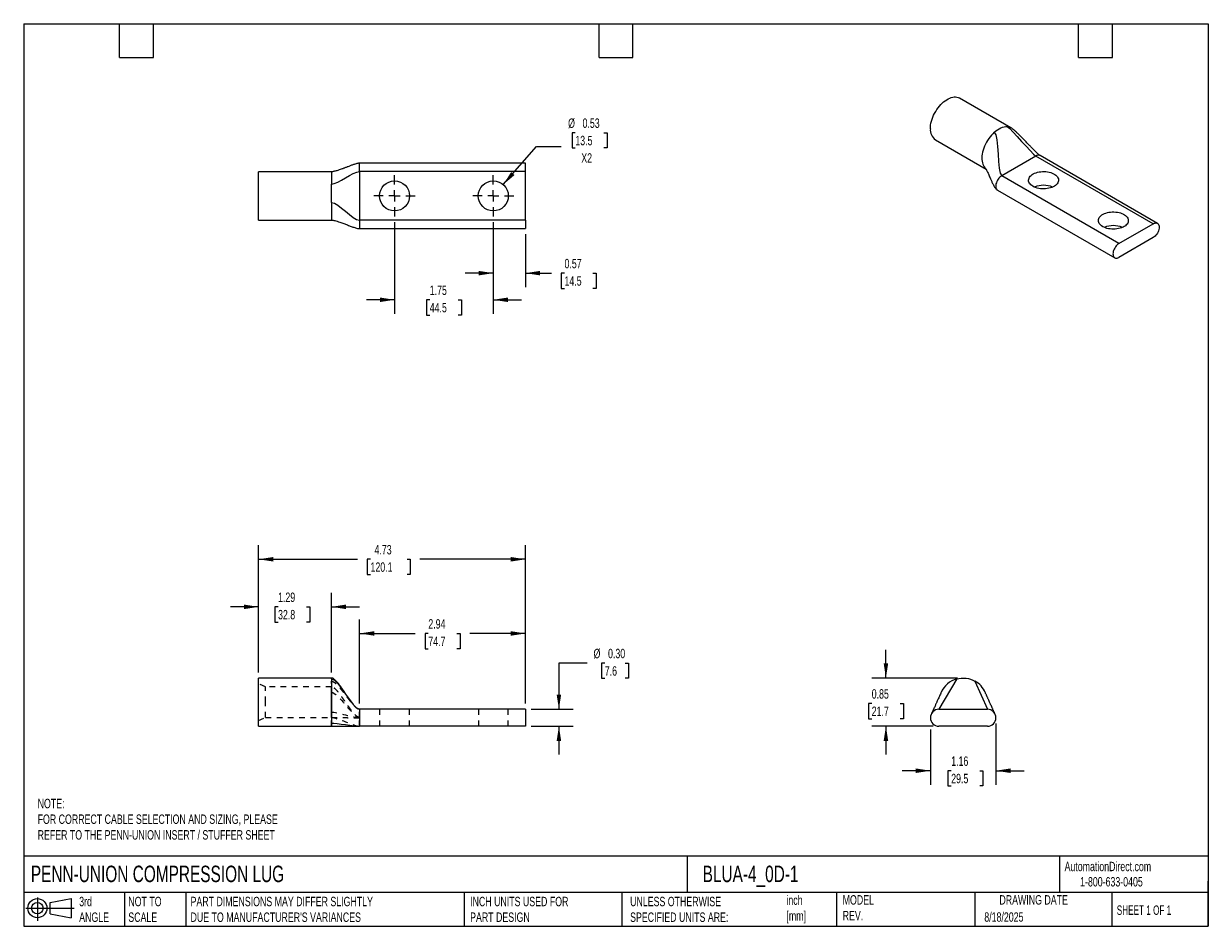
# Model space of a CAD drawing. Header units: inches. Extents: x 0.5 to 21.5, y 0.5 to 16.5.
import ezdxf

# ---------------------------------------------------------------- set-up
doc = ezdxf.new("R2010")
doc.units = ezdxf.units.IN
doc.header["$LTSCALE"] = 2
doc.header["$MEASUREMENT"] = 0
for name, pattern in [('SLD-Center', [0.75, 0.6, -0.05, 0.05, -0.05]), ('SLD-Dashed', [0.075, 0.05, -0.025]), ('SLD-Solid', [0])]:
    doc.linetypes.add(name, pattern=pattern)
for name, color, linetype in [('CENTER', 40, 'SLD-Center'), ('HIDDEN', 102, 'SLD-Dashed'), ('SLD-DEFPOINTS', 7, 'Continuous')]:
    doc.layers.add(name, color=color, linetype=linetype)
doc.layers.add('DIMENSIONS', color=140, linetype='SLD-Solid', lineweight=25)
doc.layers.add('TEXT', color=140, linetype='SLD-Solid', lineweight=25)
doc.styles.add('SLDTEXTSTYLE0', font='TXT', dxfattribs={"width": 0.7})
doc.styles.add('SLDTEXTSTYLE1', font='TXT', dxfattribs={"width": 0.65})
doc.dimstyles.new('SLDDIMSTYLE0', dxfattribs={"dimtxt": 0.169922, "dimasz": 0.26, "dimexe": 0, "dimexo": 0.0625, "dimgap": 0.04248, "dimtad": 0, "dimtih": 1, "dimtoh": 1, "dimrnd": 1e-09, "dimzin": 12, "dimdsep": 46, "dimtxsty": 'SLDTEXTSTYLE0', "dimsah": 1, "dimcen": 0.09, "dimadec": 0, "dimazin": 3, "dimtfac": 1, "dimtmove": 0, "dimatfit": 0, "dimfxl": 0, "dimfrac": 2, "dimtolj": 1, "dimtzin": 12, "dimarcsym": 0})
doc.dimstyles.new('SLDDIMSTYLE1', dxfattribs={"dimtxt": 0.169922, "dimasz": 0.26, "dimexe": 0, "dimexo": 0.0625, "dimgap": 0.04248, "dimtad": 0, "dimtih": 1, "dimtoh": 1, "dimrnd": 1e-09, "dimzin": 12, "dimdsep": 46, "dimtxsty": 'SLDTEXTSTYLE0', "dimsah": 1, "dimcen": 0.09, "dimadec": 0, "dimazin": 3, "dimtfac": 1, "dimtofl": 0, "dimtmove": 0, "dimatfit": 3, "dimfxl": 0, "dimfrac": 2, "dimtolj": 1, "dimtzin": 12, "dimarcsym": 0})
doc.dimstyles.new('SLDDIMSTYLE2', dxfattribs={"dimtxt": 0.169922, "dimasz": 0.26, "dimexe": 0, "dimexo": 0.0625, "dimgap": 0.04248, "dimtad": 0, "dimtih": 1, "dimtoh": 1, "dimrnd": 1e-09, "dimzin": 0, "dimdsep": 46, "dimtxsty": 'SLDTEXTSTYLE0', "dimsah": 1, "dimcen": 0.09, "dimadec": 0, "dimazin": 0, "dimtfac": 1, "dimtmove": 0, "dimatfit": 0, "dimfxl": 0, "dimfrac": 2, "dimtolj": 1, "dimtzin": 12, "dimarcsym": 0})
doc.dimstyles.new('SLDDIMSTYLE3', dxfattribs={"dimtxt": 0.169922, "dimasz": 0.26, "dimexe": 0, "dimexo": 0.0625, "dimgap": 0.04248, "dimtad": 0, "dimtih": 1, "dimtoh": 1, "dimrnd": 1e-09, "dimdsep": 46, "dimtxsty": 'SLDTEXTSTYLE0', "dimsah": 1, "dimcen": 0.09, "dimadec": 0, "dimazin": 2, "dimtfac": 1, "dimtmove": 0, "dimatfit": 0, "dimfxl": 0, "dimfrac": 2, "dimtolj": 1, "dimtzin": 12, "dimarcsym": 0})
doc.dimstyles.new('SLDDIMSTYLE4', dxfattribs={"dimtxt": 0.169922, "dimasz": 0.26, "dimexe": 0, "dimexo": 0.0625, "dimgap": 0.04248, "dimtad": 0, "dimtih": 1, "dimtoh": 1, "dimrnd": 1e-09, "dimdsep": 46, "dimtxsty": 'SLDTEXTSTYLE0', "dimsah": 1, "dimcen": 0, "dimadec": 0, "dimazin": 2, "dimtfac": 1, "dimtofl": 0, "dimtmove": 0, "dimatfit": 3, "dimfxl": 0, "dimfrac": 2, "dimtolj": 1, "dimtzin": 12, "dimarcsym": 0})

# ---------------------------------------------------------------- blocks, each defined once
blk = doc.blocks.new('Block11')
at = {"color": 7, "linetype": 'SLD-Solid', "lineweight": 18}
for p, q in [((0, 0.227), (0.856, 0.227)), ((0.204, 0.418), (0.204, 0)), ((0.431, 0.328), (0.801, 0.396)), ((0.431, 0.126), (0.431, 0.328)), ((0.801, 0.396), (0.801, 0.058)), ((0.431, 0.126), (0.801, 0.058))]:
    blk.add_line(p, q, dxfattribs=at)
for radius in [0.169, 0.101]:
    blk.add_circle((0.204, 0.227), radius, dxfattribs=at)
blk = doc.blocks.new('Block12')
at = {"layer": 'SLD-DEFPOINTS'}
blk.add_blockref('Block11', (0, 0), dxfattribs=at)
blk = doc.blocks.new('_D')
at = {"layer": 'DIMENSIONS'}
for p, q in [((4.665, 5.001), (4.665, 6.413)), ((5.955, 5.001), (5.955, 6.413)), ((4.665, 6.163), (4.165, 6.163)), ((5.009, 6.163), (4.952, 6.163)), ((4.952, 6.163), (4.952, 5.893)), ((5.514, 6.163), (5.571, 6.163)), ((5.571, 6.163), (5.571, 5.893)), ((5.955, 6.163), (6.455, 6.163)), ((4.952, 5.893), (5.009, 5.893)), ((5.571, 5.893), (5.514, 5.893))]:
    blk.add_line(p, q, dxfattribs=at)
for points in [[(4.665, 6.163), (4.405, 6.203), (4.405, 6.123)], [(5.955, 6.163), (6.215, 6.123), (6.215, 6.203)]]:
    blk.add_solid(points, dxfattribs=at)
at = {"layer": 'DIMENSIONS', "char_height": 0.1667, "attachment_point": 1, "style": 'SLDTEXTSTYLE0'}
for s, insert in [('1.29', (5.009, 6.416)), ('32.8', (5.009, 6.108))]:
    blk.add_mtext(s, dxfattribs=dict(at, insert=insert))
blk = doc.blocks.new('_D_1')
at = {"layer": 'DIMENSIONS'}
for p, q in [((6.455, 4.447), (6.455, 5.941)), ((9.395, 4.447), (9.395, 5.941)), ((6.455, 5.691), (7.442, 5.691)), ((7.673, 5.691), (7.616, 5.691)), ((7.616, 5.691), (7.616, 5.421)), ((8.178, 5.691), (8.235, 5.691)), ((8.235, 5.691), (8.235, 5.421)), ((9.395, 5.691), (8.408, 5.691)), ((7.616, 5.421), (7.673, 5.421)), ((8.235, 5.421), (8.178, 5.421))]:
    blk.add_line(p, q, dxfattribs=at)
for points in [[(6.455, 5.691), (6.715, 5.651), (6.715, 5.731)], [(9.395, 5.691), (9.135, 5.731), (9.135, 5.651)]]:
    blk.add_solid(points, dxfattribs=at)
at = {"layer": 'DIMENSIONS', "char_height": 0.1667, "attachment_point": 1, "style": 'SLDTEXTSTYLE0'}
for s, insert in [('2.94', (7.673, 5.944)), ('74.7', (7.673, 5.635))]:
    blk.add_mtext(s, dxfattribs=dict(at, insert=insert))
blk = doc.blocks.new('_D_2')
at = {"layer": 'DIMENSIONS'}
for p, q in [((4.665, 5.001), (4.665, 7.256)), ((9.395, 4.447), (9.395, 7.256)), ((4.665, 7.006), (6.418, 7.006)), ((6.648, 7.006), (6.591, 7.006)), ((6.591, 7.006), (6.591, 6.736)), ((7.295, 7.006), (7.352, 7.006)), ((7.352, 7.006), (7.352, 6.736)), ((9.395, 7.006), (7.525, 7.006)), ((6.591, 6.736), (6.648, 6.736)), ((7.352, 6.736), (7.295, 6.736))]:
    blk.add_line(p, q, dxfattribs=at)
for points in [[(4.665, 7.006), (4.925, 6.966), (4.925, 7.046)], [(9.395, 7.006), (9.135, 7.046), (9.135, 6.966)]]:
    blk.add_solid(points, dxfattribs=at)
at = {"layer": 'DIMENSIONS', "char_height": 0.1667, "attachment_point": 1, "style": 'SLDTEXTSTYLE0'}
for s, insert in [('4.73', (6.719, 7.259)), ('120.1', (6.648, 6.951))]:
    blk.add_mtext(s, dxfattribs=dict(at, insert=insert))
blk = doc.blocks.new('_D_3')
at = {"layer": 'DIMENSIONS'}
for p, q in [((10.488, 5.166), (9.988, 5.166)), ((9.988, 5.166), (9.988, 4.347)), ((10.801, 5.166), (10.744, 5.166)), ((10.744, 5.166), (10.744, 4.896)), ((11.165, 5.166), (11.222, 5.166)), ((11.222, 5.166), (11.222, 4.896)), ((10.744, 4.896), (10.801, 4.896)), ((11.222, 4.896), (11.165, 4.896)), ((9.495, 4.347), (10.238, 4.347)), ((9.495, 4.047), (10.238, 4.047)), ((9.988, 4.047), (9.988, 3.547))]:
    blk.add_line(p, q, dxfattribs=at)
for points in [[(9.988, 4.347), (10.028, 4.607), (9.948, 4.607)], [(9.988, 4.047), (9.948, 3.787), (10.028, 3.787)]]:
    blk.add_solid(points, dxfattribs=at)
at = {"layer": 'DIMENSIONS', "char_height": 0.1667, "attachment_point": 1, "style": 'SLDTEXTSTYLE0'}
for s, insert in [('%%c', (10.602, 5.419)), ('0.30', (10.859, 5.419)), ('7.6', (10.801, 5.11))]:
    blk.add_mtext(s, dxfattribs=dict(at, insert=insert))
blk = doc.blocks.new('_D_4')
at = {"layer": 'DIMENSIONS'}
for p, q in [((15.785, 4.901), (15.785, 5.401)), ((17.054, 4.901), (15.535, 4.901)), ((15.533, 4.451), (15.476, 4.451)), ((15.476, 4.451), (15.476, 4.18)), ((16.038, 4.451), (16.095, 4.451)), ((16.095, 4.451), (16.095, 4.18)), ((15.476, 4.18), (15.533, 4.18)), ((16.624, 4.047), (15.535, 4.047)), ((15.785, 4.047), (15.785, 3.547)), ((16.095, 4.18), (16.038, 4.18))]:
    blk.add_line(p, q, dxfattribs=at)
for points in [[(15.785, 4.901), (15.825, 5.161), (15.745, 5.161)], [(15.785, 4.047), (15.745, 3.787), (15.825, 3.787)]]:
    blk.add_solid(points, dxfattribs=at)
at = {"layer": 'DIMENSIONS', "char_height": 0.1667, "attachment_point": 1, "style": 'SLDTEXTSTYLE0'}
for s, insert in [('0.85', (15.533, 4.703)), ('21.7', (15.533, 4.395))]:
    blk.add_mtext(s, dxfattribs=dict(at, insert=insert))
blk = doc.blocks.new('_D_5')
at = {"layer": 'DIMENSIONS'}
for p, q in [((17.734, 4.097), (17.734, 3.008)), ((16.574, 3.987), (16.574, 3.008)), ((16.574, 3.258), (16.074, 3.258)), ((16.942, 3.258), (16.885, 3.258)), ((16.885, 3.258), (16.885, 2.988)), ((17.447, 3.258), (17.504, 3.258)), ((17.504, 3.258), (17.504, 2.988)), ((17.734, 3.258), (18.234, 3.258)), ((16.885, 2.988), (16.942, 2.988)), ((17.504, 2.988), (17.447, 2.988))]:
    blk.add_line(p, q, dxfattribs=at)
for points in [[(16.574, 3.258), (16.314, 3.298), (16.314, 3.218)], [(17.734, 3.258), (17.994, 3.218), (17.994, 3.298)]]:
    blk.add_solid(points, dxfattribs=at)
at = {"layer": 'DIMENSIONS', "char_height": 0.1667, "attachment_point": 1, "style": 'SLDTEXTSTYLE0'}
for s, insert in [('1.16', (16.942, 3.511)), ('29.5', (16.942, 3.203))]:
    blk.add_mtext(s, dxfattribs=dict(at, insert=insert))
blk = doc.blocks.new('_D_6')
at = {"layer": 'DIMENSIONS'}
for p, q in [((8.825, 12.982), (8.825, 11.828)), ((9.395, 12.767), (9.395, 11.828)), ((8.825, 12.078), (8.325, 12.078)), ((9.395, 12.078), (9.857, 12.078)), ((10.087, 12.078), (10.03, 12.078)), ((10.03, 12.078), (10.03, 11.808)), ((10.592, 12.078), (10.649, 12.078)), ((10.649, 12.078), (10.649, 11.808)), ((10.03, 11.808), (10.087, 11.808)), ((10.649, 11.808), (10.592, 11.808))]:
    blk.add_line(p, q, dxfattribs=at)
for points in [[(8.825, 12.078), (8.565, 12.118), (8.565, 12.038)], [(9.395, 12.078), (9.655, 12.038), (9.655, 12.118)]]:
    blk.add_solid(points, dxfattribs=at)
at = {"layer": 'DIMENSIONS', "char_height": 0.1667, "attachment_point": 1, "style": 'SLDTEXTSTYLE0'}
for s, insert in [('0.57', (10.087, 12.331)), ('14.5', (10.087, 12.023))]:
    blk.add_mtext(s, dxfattribs=dict(at, insert=insert))
blk = doc.blocks.new('_D_7')
at = {"layer": 'DIMENSIONS'}
for p, q in [((7.075, 12.982), (7.075, 11.356)), ((8.825, 12.982), (8.825, 11.356)), ((7.075, 11.606), (6.575, 11.606)), ((7.698, 11.606), (7.641, 11.606)), ((7.641, 11.606), (7.641, 11.335)), ((8.203, 11.606), (8.26, 11.606)), ((8.26, 11.606), (8.26, 11.335)), ((8.825, 11.606), (9.325, 11.606)), ((7.641, 11.335), (7.698, 11.335)), ((8.26, 11.335), (8.203, 11.335))]:
    blk.add_line(p, q, dxfattribs=at)
for points in [[(7.075, 11.606), (6.815, 11.646), (6.815, 11.566)], [(8.825, 11.606), (9.085, 11.566), (9.085, 11.646)]]:
    blk.add_solid(points, dxfattribs=at)
at = {"layer": 'DIMENSIONS', "char_height": 0.1667, "attachment_point": 1, "style": 'SLDTEXTSTYLE0'}
for s, insert in [('1.75', (7.698, 11.858)), ('44.5', (7.698, 11.55))]:
    blk.add_mtext(s, dxfattribs=dict(at, insert=insert))
blk = doc.blocks.new('_D_8')
at = {"layer": 'DIMENSIONS'}
for p, q in [((10.279, 14.568), (10.222, 14.568)), ((10.222, 14.568), (10.222, 14.298)), ((10.784, 14.568), (10.841, 14.568)), ((10.841, 14.568), (10.841, 14.298)), ((9, 13.647), (9.588, 14.321)), ((9.588, 14.321), (10.026, 14.321)), ((10.222, 14.298), (10.279, 14.298)), ((10.841, 14.298), (10.784, 14.298))]:
    blk.add_line(p, q, dxfattribs=at)
blk.add_solid([(9, 13.647), (9.201, 13.817), (9.141, 13.869)], dxfattribs=at)
at = {"layer": 'DIMENSIONS', "char_height": 0.1667, "attachment_point": 1, "style": 'SLDTEXTSTYLE0'}
for s, insert in [('%%c', (10.151, 14.82)), ('0.53', (10.407, 14.82)), ('13.5', (10.279, 14.512)), ('X2', (10.385, 14.204))]:
    blk.add_mtext(s, dxfattribs=dict(at, insert=insert))
blk = doc.blocks.new('SW_CENTERMARKSYMBOL_0')
at = {"layer": 'CENTER', "color": 0}
for p, q in [((0, 0.2), (0, 0.3655)), ((-0.2, 0), (-0.3655, 0)), ((0, 0), (-0.1, 0)), ((0, 0), (0, 0.1)), ((0, 0), (0, -0.1)), ((0, 0), (0.1, 0)), ((0.2, 0), (0.3655, 0)), ((0, -0.2), (0, -0.3655))]:
    blk.add_line(p, q, dxfattribs=at)
blk = doc.blocks.new('SW_CENTERMARKSYMBOL_1')
at = {"layer": 'CENTER', "color": 0}
for p, q in [((0, 0.2), (0, 0.3655)), ((-0.2, 0), (-0.3655, 0)), ((0, 0), (-0.1, 0)), ((0, 0), (0, 0.1)), ((0, 0), (0, -0.1)), ((0, 0), (0.1, 0)), ((0.2, 0), (0.3655, 0)), ((0, -0.2), (0, -0.3655))]:
    blk.add_line(p, q, dxfattribs=at)

msp = doc.modelspace()

# ---------------------------------------------------------------- linework, layer by layer
for p, q in [((18.001, 14.656), (17.089, 15.182)), ((16.662, 14.443), (17.56, 13.924)), ((18.445, 14.154), (17.837, 13.803)), ((20.524, 12.954), (18.445, 14.154)), ((20.599, 12.961), (18.52, 14.161)), ((5.955, 13.874), (4.665, 13.874)), ((4.665, 13.02), (4.665, 13.874)), ((5.955, 13.874), (5.955, 13.657)), ((9.395, 14.027), (6.455, 14.027)), ((6.455, 13.877), (6.455, 14.027)), ((6.455, 13.877), (6.455, 13.017)), ((9.395, 13.877), (6.455, 13.877)), ((9.395, 13.877), (9.395, 14.027)), ((9.395, 13.017), (9.395, 13.877)), ((19.916, 12.603), (17.837, 13.803)), ((17.762, 13.55), (19.841, 12.35)), ((5.955, 13.332), (5.955, 13.02)), ((4.665, 13.02), (5.955, 13.02)), ((9.395, 13.017), (6.455, 13.017)), ((6.455, 13.017), (6.455, 12.867)), ((6.455, 12.867), (9.395, 12.867)), ((9.395, 13.017), (9.395, 12.867)), ((19.916, 12.603), (20.524, 12.954)), ((20.524, 12.709), (19.916, 12.358)), ((5.955, 4.901), (4.665, 4.901)), ((4.665, 4.474), (4.665, 4.901)), ((5.955, 4.901), (5.955, 4.901)), ((5.955, 4.886), (5.955, 4.102)), ((4.665, 4.047), (4.665, 4.474)), ((6.455, 4.347), (6.455, 4.047)), ((9.395, 4.347), (6.455, 4.347)), ((9.395, 4.347), (9.395, 4.047)), ((16.592, 4.268), (16.592, 4.268)), ((16.724, 4.347), (17.584, 4.347)), ((4.665, 4.047), (5.955, 4.047)), ((5.955, 4.102), (5.955, 4.047)), ((9.395, 4.047), (6.455, 4.047)), ((17.584, 4.047), (16.724, 4.047))]:
    msp.add_line(p, q)
at = {"flags": 128}
for points in [[(16.574, 14.638), (16.575, 14.67), (16.578, 14.703), (16.584, 14.737), (16.593, 14.772), (16.603, 14.807), (16.616, 14.842), (16.631, 14.877), (16.648, 14.911), (16.667, 14.944), (16.687, 14.977), (16.709, 15.008), (16.732, 15.037), (16.757, 15.065), (16.782, 15.09), (16.808, 15.114), (16.835, 15.135), (16.862, 15.153), (16.889, 15.169), (16.916, 15.182), (16.943, 15.191), (16.969, 15.198), (16.994, 15.202), (17.019, 15.202), (17.042, 15.2), (17.064, 15.194), (17.084, 15.185), (17.089, 15.182)], [(17.706, 14.575), (17.681, 14.55), (17.655, 14.523), (17.631, 14.494), (17.609, 14.463), (17.587, 14.431), (17.568, 14.398), (17.55, 14.364), (17.534, 14.329), (17.52, 14.294), (17.509, 14.258), (17.499, 14.223), (17.492, 14.189), (17.488, 14.155), (17.486, 14.122), (17.486, 14.091), (17.489, 14.061), (17.495, 14.033), (17.502, 14.007), (17.512, 13.984), (17.525, 13.963), (17.539, 13.945), (17.556, 13.929), (17.559, 13.926)], [(18.392, 13.617), (18.372, 13.63), (18.354, 13.644), (18.34, 13.66), (18.328, 13.676), (18.32, 13.693), (18.315, 13.71), (18.314, 13.727), (18.316, 13.745), (18.322, 13.762), (18.331, 13.779), (18.343, 13.795), (18.358, 13.81), (18.377, 13.824), (18.397, 13.837), (18.421, 13.848), (18.446, 13.858), (18.473, 13.866), (18.501, 13.872), (18.531, 13.876), (18.561, 13.878), (18.591, 13.878), (18.621, 13.877), (18.651, 13.873), (18.68, 13.867), (18.707, 13.86), (18.733, 13.85), (18.756, 13.84), (18.778, 13.827), (18.797, 13.814), (18.813, 13.799), (18.826, 13.783), (18.835, 13.766), (18.842, 13.749), (18.845, 13.732), (18.844, 13.714), (18.841, 13.697), (18.833, 13.68), (18.823, 13.664), (18.809, 13.648), (18.792, 13.633), (18.773, 13.62), (18.751, 13.608), (18.726, 13.597), (18.7, 13.589), (18.672, 13.582), (18.643, 13.576), (18.614, 13.573), (18.583, 13.572), (18.553, 13.573), (18.523, 13.575), (18.494, 13.58), (18.466, 13.587), (18.439, 13.595), (18.415, 13.605), (18.392, 13.617)], [(17.837, 13.803), (17.821, 13.792), (17.804, 13.778), (17.789, 13.762), (17.775, 13.743), (17.762, 13.724), (17.751, 13.703), (17.743, 13.681), (17.736, 13.66), (17.732, 13.639), (17.731, 13.619), (17.732, 13.601), (17.736, 13.584), (17.743, 13.57), (17.751, 13.559), (17.762, 13.55), (17.762, 13.55)], [(19.629, 12.902), (19.609, 12.916), (19.592, 12.93), (19.577, 12.945), (19.566, 12.961), (19.558, 12.978), (19.553, 12.996), (19.552, 13.013), (19.554, 13.031), (19.559, 13.048), (19.568, 13.064), (19.581, 13.08), (19.596, 13.096), (19.614, 13.11), (19.635, 13.122), (19.658, 13.134), (19.683, 13.143), (19.71, 13.151), (19.739, 13.157), (19.768, 13.162), (19.798, 13.164), (19.828, 13.164), (19.859, 13.162), (19.888, 13.159), (19.917, 13.153), (19.944, 13.145), (19.97, 13.136), (19.994, 13.125), (20.015, 13.113), (20.034, 13.099), (20.05, 13.084), (20.063, 13.069), (20.073, 13.052), (20.079, 13.035), (20.082, 13.017), (20.082, 13), (20.078, 12.983), (20.071, 12.966), (20.06, 12.949), (20.046, 12.934), (20.03, 12.919), (20.01, 12.906), (19.988, 12.894), (19.964, 12.883), (19.938, 12.874), (19.91, 12.867), (19.881, 12.862), (19.851, 12.859), (19.821, 12.858), (19.791, 12.858), (19.761, 12.861), (19.731, 12.866), (19.703, 12.872), (19.677, 12.881), (19.652, 12.891), (19.629, 12.902)], [(20.524, 12.954), (20.541, 12.962), (20.557, 12.967), (20.572, 12.968), (20.587, 12.966), (20.599, 12.961), (20.61, 12.953), (20.619, 12.941), (20.625, 12.927), (20.629, 12.911), (20.63, 12.892), (20.629, 12.873), (20.625, 12.852), (20.619, 12.83), (20.61, 12.809), (20.599, 12.788), (20.587, 12.768), (20.572, 12.75), (20.557, 12.734), (20.541, 12.72), (20.524, 12.709)], [(19.916, 12.603), (19.899, 12.592), (19.883, 12.578), (19.868, 12.562), (19.854, 12.543), (19.841, 12.523), (19.83, 12.503), (19.822, 12.481), (19.815, 12.46), (19.811, 12.439), (19.81, 12.419), (19.811, 12.401), (19.815, 12.384), (19.822, 12.37), (19.83, 12.359), (19.841, 12.35), (19.854, 12.345), (19.868, 12.343), (19.883, 12.345), (19.899, 12.35), (19.916, 12.358)]]:
    msp.add_lwpolyline(points, dxfattribs=at)
for centre in [(7.075, 13.447), (8.825, 13.447)]:
    msp.add_circle(centre, 0.266)
for centre, radius, start, end in [((16.788, 14.618), 0.216, 174.5014, 234.1864), ((17.926, 14.524), 0.152, 60.3587, 86.3382), ((18.489, 14.091), 0.0766, 66.1853, 125.1252), ((18.58, 13.213), 0.422, 67.7489, 112.2511), ((19.817, 12.498), 0.422, 67.7489, 112.2511), ((17.154, 4.474), 0.427, 105.6037, 156.3055), ((17.154, 4.474), 0.427, 23.4716, 60.6037), ((16.724, 4.197), 0.15, 90, 270), ((17.584, 4.197), 0.15, 270, 90)]:
    msp.add_arc(centre, radius, start, end)
for points, knots in [([(17.706, 14.575), (17.745, 14.609), (17.785, 14.636), (17.863, 14.67), (17.901, 14.678), (17.936, 14.675)], [0, 0, 0, 0, 0.5, 0.5, 1, 1, 1, 1]), ([(18.52, 14.161), (18.518, 14.163), (18.514, 14.166), (18.502, 14.174), (18.484, 14.19), (18.46, 14.211), (18.436, 14.235), (18.414, 14.257), (18.385, 14.285), (18.35, 14.322), (18.306, 14.367), (18.264, 14.411), (18.226, 14.45), (18.195, 14.482), (18.168, 14.509), (18.145, 14.532), (18.125, 14.551), (18.108, 14.568), (18.092, 14.583), (18.075, 14.599), (18.054, 14.617), (18.03, 14.637), (18.011, 14.65), (18.001, 14.656)], [0, 0, 0, 0, 0.017152, 0.0339537, 0.0679687, 0.1178459, 0.1604758, 0.2025379, 0.2464167, 0.326866, 0.412939, 0.5095733, 0.5784092, 0.640912, 0.6937514, 0.7373099, 0.7774611, 0.8063758, 0.8367706, 0.8679132, 0.9041363, 0.9502828, 1, 1, 1, 1]), ([(6.455, 14.027), (6.449, 14.027), (6.432, 14.026), (6.406, 14.02), (6.38, 14.013), (6.357, 14.005), (6.326, 13.995), (6.286, 13.98), (6.246, 13.964), (6.216, 13.953), (6.195, 13.945), (6.175, 13.937), (6.154, 13.929), (6.126, 13.919), (6.091, 13.907), (6.056, 13.895), (6.025, 13.886), (6.001, 13.88), (5.978, 13.876), (5.962, 13.875), (5.955, 13.874)], [0, 0, 0, 0, 0.029739, 0.085797, 0.140037, 0.184674, 0.226874, 0.329865, 0.4374, 0.481063, 0.524709, 0.568046, 0.610803, 0.660565, 0.739723, 0.831197, 0.878065, 0.92312, 0.964233, 1, 1, 1, 1]), ([(17.56, 13.924), (17.56, 13.924), (17.559, 13.924), (17.561, 13.921), (17.563, 13.916), (17.57, 13.904), (17.582, 13.88), (17.595, 13.852), (17.609, 13.82), (17.624, 13.785), (17.641, 13.746), (17.657, 13.711), (17.671, 13.681), (17.684, 13.655), (17.698, 13.628), (17.712, 13.604), (17.727, 13.583), (17.743, 13.564), (17.756, 13.555), (17.762, 13.55)], [0, 0, 0, 0, 0.028702, 0.064128, 0.095636, 0.151253, 0.221352, 0.296073, 0.374197, 0.45476, 0.5437, 0.640824, 0.6916, 0.749368, 0.81363, 0.863537, 0.912506, 0.958409, 1, 1, 1, 1]), ([(5.955, 13.332), (5.955, 13.386), (5.955, 13.443), (5.955, 13.554), (5.955, 13.608), (5.955, 13.657)], [0, 0, 0, 0, 0.5, 0.5, 1, 1, 1, 1]), ([(5.955, 13.02), (5.961, 13.02), (5.977, 13.019), (6.002, 13.014), (6.038, 13.004), (6.079, 12.991), (6.122, 12.976), (6.158, 12.962), (6.191, 12.95), (6.223, 12.938), (6.256, 12.925), (6.289, 12.913), (6.32, 12.901), (6.352, 12.89), (6.384, 12.88), (6.413, 12.873), (6.437, 12.868), (6.449, 12.868), (6.455, 12.867)], [0, 0, 0, 0, 0.0288665, 0.0802844, 0.1385656, 0.2361102, 0.3278044, 0.4054806, 0.4706043, 0.5355718, 0.6072378, 0.6771299, 0.7446022, 0.8039555, 0.8717815, 0.9402161, 0.971633, 1, 1, 1, 1]), ([(6.455, 4.347), (6.45, 4.348), (6.44, 4.349), (6.42, 4.358), (6.398, 4.374), (6.376, 4.395), (6.356, 4.416), (6.34, 4.436), (6.325, 4.454), (6.311, 4.473), (6.297, 4.491), (6.281, 4.514), (6.259, 4.545), (6.237, 4.577), (6.219, 4.604), (6.205, 4.625), (6.189, 4.648), (6.172, 4.674), (6.151, 4.704), (6.124, 4.743), (6.09, 4.79), (6.055, 4.833), (6.025, 4.864), (6.002, 4.883), (5.982, 4.895), (5.967, 4.9), (5.959, 4.901), (5.955, 4.901)], [0, 0, 0, 0, 0.019863, 0.040448, 0.082868, 0.123353, 0.15784, 0.193032, 0.226028, 0.258474, 0.290025, 0.320711, 0.380859, 0.441583, 0.472607, 0.50387, 0.537686, 0.578028, 0.624795, 0.677321, 0.764019, 0.853691, 0.896455, 0.93578, 0.970297, 0.985655, 1, 1, 1, 1]), ([(5.955, 4.886), (5.955, 4.89), (5.955, 4.899), (5.955, 4.9), (5.955, 4.901)], [0, 0, 0, 0, 0.526853, 1, 1, 1, 1]), ([(17.04, 4.886), (17.093, 4.901), (17.15, 4.905), (17.261, 4.892), (17.315, 4.874), (17.364, 4.846)], [0, 0, 0, 0, 0.5, 0.5, 1, 1, 1, 1]), ([(16.763, 4.646), (16.763, 4.646), (16.763, 4.646), (16.761, 4.641), (16.755, 4.627), (16.743, 4.601), (16.728, 4.567), (16.714, 4.536), (16.702, 4.508), (16.69, 4.483), (16.681, 4.462), (16.671, 4.44), (16.661, 4.418), (16.649, 4.392), (16.639, 4.369), (16.63, 4.35), (16.622, 4.333), (16.614, 4.315), (16.606, 4.298), (16.598, 4.282), (16.593, 4.271), (16.592, 4.269), (16.592, 4.268)], [0, 0, 0, 0, 0.011074, 0.040998, 0.073792, 0.167155, 0.25275, 0.323684, 0.388509, 0.445428, 0.494029, 0.538274, 0.591668, 0.650197, 0.717059, 0.752835, 0.790201, 0.839038, 0.883441, 0.93107, 0.977855, 1, 1, 1, 1]), ([(17.716, 4.269), (17.716, 4.269), (17.717, 4.269), (17.715, 4.271), (17.711, 4.28), (17.704, 4.297), (17.695, 4.315), (17.687, 4.334), (17.678, 4.353), (17.667, 4.378), (17.654, 4.406), (17.64, 4.436), (17.629, 4.461), (17.62, 4.48), (17.613, 4.495), (17.607, 4.51), (17.598, 4.528), (17.59, 4.548), (17.582, 4.565), (17.575, 4.579), (17.571, 4.589), (17.568, 4.596), (17.563, 4.606), (17.556, 4.622), (17.55, 4.636), (17.546, 4.644), (17.546, 4.644), (17.546, 4.644)], [0, 0, 0, 0, 0.003827, 0.02338, 0.063278, 0.122283, 0.167208, 0.209591, 0.256451, 0.307596, 0.380481, 0.452796, 0.513519, 0.552166, 0.583175, 0.616514, 0.659429, 0.710847, 0.752703, 0.786305, 0.812409, 0.824669, 0.842479, 0.891809, 0.951501, 0.981444, 1, 1, 1, 1]), ([(5.955, 4.047), (5.963, 4.047), (5.981, 4.047), (6.013, 4.047), (6.053, 4.047), (6.101, 4.047), (6.153, 4.047), (6.21, 4.047), (6.265, 4.047), (6.314, 4.047), (6.348, 4.047), (6.371, 4.047), (6.386, 4.047), (6.398, 4.047), (6.412, 4.047), (6.426, 4.047), (6.438, 4.047), (6.447, 4.047), (6.452, 4.047), (6.455, 4.047)], [0, 0, 0, 0, 0.031617, 0.073125, 0.133892, 0.204186, 0.281678, 0.363889, 0.44612, 0.510593, 0.570051, 0.598901, 0.628421, 0.659772, 0.693417, 0.766866, 0.845338, 0.92438, 1, 1, 1, 1])]:
    msp.add_open_spline(points, degree=3, knots=knots)
for points in [[(17.706, 14.575), (17.801, 14.521), (17.743, 13.857), (17.837, 13.803)], [(17.936, 14.675), (18.023, 14.625), (18.358, 14.204), (18.445, 14.154)], [(5.955, 13.657), (6.078, 13.657), (6.332, 13.877), (6.455, 13.877)], [(5.955, 13.332), (6.088, 13.332), (6.322, 13.017), (6.455, 13.017)], [(5.955, 4.886), (6.088, 4.886), (6.322, 4.347), (6.455, 4.347)], [(17.04, 4.886), (17.04, 4.886), (16.724, 4.347), (16.724, 4.347)], [(17.364, 4.846), (17.364, 4.846), (17.584, 4.347), (17.584, 4.347)], [(5.955, 4.102), (6.047, 4.102), (6.364, 4.047), (6.455, 4.047)]]:
    msp.add_open_spline(points, degree=3)
at = {"layer": 'HIDDEN'}
for p, q in [((5.955, 4.203), (5.955, 4.846)), ((4.785, 4.745), (4.665, 4.801)), ((4.785, 4.474), (4.785, 4.745)), ((5.955, 4.745), (4.785, 4.745)), ((5.955, 4.3), (5.955, 4.649)), ((5.955, 4.649), (5.955, 4.3)), ((4.785, 4.203), (4.785, 4.474)), ((4.665, 4.147), (4.785, 4.203)), ((4.785, 4.203), (5.955, 4.203)), ((5.955, 4.3), (5.955, 4.204)), ((5.955, 4.047), (5.955, 4.203)), ((6.455, 4.203), (6.455, 4.347)), ((6.81, 4.347), (6.81, 4.047)), ((7.341, 4.047), (7.341, 4.347)), ((8.56, 4.347), (8.56, 4.047)), ((9.091, 4.047), (9.091, 4.347)), ((6.455, 4.2), (6.455, 4.195)), ((6.455, 4.047), (6.455, 4.191))]:
    msp.add_line(p, q, dxfattribs=at)
for points, knots in [([(5.955, 4.901), (5.955, 4.901), (5.955, 4.897), (5.955, 4.878), (5.955, 4.864), (5.955, 4.846)], [0, 0, 0, 0, 0.5, 0.5, 1, 1, 1, 1]), ([(5.955, 4.846), (5.962, 4.846), (5.976, 4.844), (5.995, 4.833), (6.013, 4.821), (6.037, 4.8), (6.067, 4.77), (6.105, 4.726), (6.148, 4.673), (6.193, 4.613), (6.235, 4.558), (6.273, 4.508), (6.306, 4.467), (6.338, 4.429), (6.368, 4.398), (6.395, 4.374), (6.418, 4.359), (6.433, 4.351), (6.44, 4.35), (6.44, 4.35)], [0, 0, 0, 0, 0.026365, 0.058187, 0.087689, 0.12114, 0.189918, 0.268541, 0.371533, 0.480456, 0.590644, 0.671293, 0.748057, 0.819038, 0.882454, 0.930782, 0.971371, 0.997882, 1, 1, 1, 1]), ([(6.455, 4.2), (6.449, 4.201), (6.437, 4.202), (6.417, 4.213), (6.394, 4.23), (6.37, 4.253), (6.347, 4.279), (6.315, 4.318), (6.273, 4.375), (6.231, 4.435), (6.198, 4.483), (6.173, 4.519), (6.146, 4.557), (6.115, 4.6), (6.08, 4.646), (6.047, 4.685), (6.019, 4.712), (5.998, 4.729), (5.977, 4.742), (5.962, 4.744), (5.955, 4.745)], [0, 0, 0, 0, 0.022746, 0.047939, 0.09014, 0.135564, 0.181507, 0.225657, 0.34059, 0.45892, 0.517124, 0.573678, 0.632853, 0.703795, 0.783234, 0.865001, 0.904057, 0.940168, 0.972197, 1, 1, 1, 1]), ([(5.955, 4.203), (5.966, 4.203), (5.99, 4.203), (6.028, 4.202), (6.068, 4.202), (6.106, 4.201), (6.143, 4.2), (6.179, 4.2), (6.215, 4.199), (6.251, 4.198), (6.285, 4.197), (6.319, 4.197), (6.353, 4.196), (6.388, 4.196), (6.423, 4.195), (6.445, 4.195), (6.455, 4.195)], [0, 0, 0, 0, 0.06546, 0.144864, 0.227217, 0.305132, 0.373948, 0.447832, 0.51992, 0.594059, 0.660877, 0.727091, 0.793788, 0.866299, 0.938536, 1, 1, 1, 1])]:
    msp.add_open_spline(points, degree=3, knots=knots, dxfattribs=at)
for points in [[(5.955, 4.649), (5.955, 4.664), (5.955, 4.691), (5.955, 4.722), (5.955, 4.741), (5.955, 4.748), (5.955, 4.741), (5.955, 4.722), (5.955, 4.691), (5.955, 4.664), (5.955, 4.649)], [(5.955, 4.649), (6.073, 4.649), (6.337, 4.2), (6.455, 4.2)], [(5.955, 4.3), (6.048, 4.3), (6.362, 4.195), (6.455, 4.195)], [(5.955, 4.203), (6.044, 4.203), (6.366, 4.047), (6.455, 4.047)]]:
    msp.add_open_spline(points, degree=3, dxfattribs=at)
at = {"layer": 'TEXT'}
for p, q in [((0.5, 16.5), (21.5, 16.5)), ((0.5, 16.5), (0.5, 0.5)), ((2.2, 15.9), (2.2, 16.5)), ((2.8, 15.9), (2.8, 16.5)), ((10.7, 15.9), (10.7, 16.5)), ((11.3, 15.9), (11.3, 16.5)), ((19.2, 15.9), (19.2, 16.5)), ((19.8, 15.9), (19.8, 16.5)), ((21.5, 16.5), (21.5, 0.5)), ((2.2, 15.9), (2.8, 15.9)), ((10.7, 15.9), (11.3, 15.9)), ((19.2, 15.9), (19.8, 15.9)), ((21.5, 1.742), (0.5, 1.742)), ((12.264, 1.742), (12.264, 1.1)), ((18.864, 1.742), (18.864, 1.1)), ((21.5, 0.5), (21.5, 1.3)), ((21.5, 1.1), (0.5, 1.1)), ((2.287, 1.1), (2.287, 0.5)), ((3.373, 1.1), (3.373, 0.5)), ((8.306, 1.1), (8.306, 0.5)), ((11.102, 1.1), (11.102, 0.5)), ((14.906, 1.1), (14.906, 0.5)), ((17.359, 1.1), (17.359, 0.5)), ((19.791, 1.1), (19.791, 0.5)), ((0.5, 0.5), (21.5, 0.5))]:
    msp.add_line(p, q, dxfattribs=at)

# ---------------------------------------------------------------- block references
at = {"layer": 'CENTER'}
for name, p in [('SW_CENTERMARKSYMBOL_0', (7.075, 13.447)), ('SW_CENTERMARKSYMBOL_1', (8.825, 13.447))]:
    msp.add_blockref(name, p, dxfattribs=at)
at = {"layer": 'SLD-DEFPOINTS'}
msp.add_blockref('Block12', (0.538, 0.595), dxfattribs=at)

# ---------------------------------------------------------------- texts
at = {"layer": 'TEXT'}
for s, insert, char_height, attachment_point, style in [('NOTE:^JFOR CORRECT CABLE SELECTION AND SIZING, PLEASE ^JREFER TO THE PENN-UNION INSERT / STUFFER SHEET', (0.747, 2.76), 0.166667, 1, 'SLDTEXTSTYLE0'), ('PENN-UNION COMPRESSION LUG', (0.627, 1.575), 0.29167, 1, 'SLDTEXTSTYLE0'), ('BLUA-4_0D-1', (12.536, 1.575), 0.29167, 1, 'SLDTEXTSTYLE0'), ('AutomationDirect.com', (18.952, 1.644), 0.16667, 1, 'SLDTEXTSTYLE0'), ('1-800-633-0405', (19.228, 1.373), 0.16667, 1, 'SLDTEXTSTYLE0'), ('inch^J[mm]', (14.021, 1.047), 0.1667, 1, 'SLDTEXTSTYLE0'), ('MODEL ^JREV.', (15.018, 1.052), 0.16667, 1, 'SLDTEXTSTYLE0'), ('DRAWING DATE', (18.404, 1.052), 0.16667, 2, 'SLDTEXTSTYLE0'), ('3rd^JANGLE', (1.484, 1.023), 0.1667, 1, 'SLDTEXTSTYLE0'), ('NOT TO^JSCALE', (2.355, 1.023), 0.16667, 1, 'SLDTEXTSTYLE0'), ("PART DIMENSIONS MAY DIFFER SLIGHTLY ^JDUE TO MANUFACTURER'S VARIANCES", (3.458, 1.023), 0.16667, 1, 'SLDTEXTSTYLE0'), ('INCH UNITS USED FOR ^JPART DESIGN', (8.414, 1.023), 0.16667, 1, 'SLDTEXTSTYLE0'), ('UNLESS OTHERWISE ^JSPECIFIED UNITS ARE:', (11.25, 1.023), 0.16667, 1, 'SLDTEXTSTYLE0'), ('SHEET 1 OF 1', (19.877, 0.87), 0.16667, 1, 'SLDTEXTSTYLE1'), ('8/18/2025', (17.529, 0.748), 0.1667, 1, 'SLDTEXTSTYLE0')]:
    msp.add_mtext(s, dxfattribs=dict(at, insert=insert, char_height=char_height, attachment_point=attachment_point, style=style))

# ---------------------------------------------------------------- dimensions: what is measured, and where the dimension line sits
at = {"layer": 'DIMENSIONS'}
dim = msp.add_diameter_dim_2p(p1=(8.65, 13.247), p2=(9, 13.647), text='<>\\PX2', dimstyle='SLDDIMSTYLE4', dxfattribs=at)
dim.commit()
dim.dimension.update_dxf_attribs({"geometry": '_D_8', "text_midpoint": (10.532, 14.409), "dimtype": 163})
for base, p1, p2, dimstyle, picture, middle in [((7.075, 11.606), (8.825, 13.082), (7.075, 13.082), 'SLDDIMSTYLE0', '_D_7', (7.95, 11.606)), ((9.395, 12.078), (8.825, 13.082), (9.395, 12.867), 'SLDDIMSTYLE3', '_D_6', (10.34, 12.078)), ((9.395, 7.006), (4.665, 4.901), (9.395, 4.347), 'SLDDIMSTYLE1', '_D_2', (6.972, 7.006)), ((4.665, 6.163), (5.955, 4.901), (4.665, 4.901), 'SLDDIMSTYLE0', '_D', (5.261, 6.163)), ((6.455, 5.691), (9.395, 4.347), (6.455, 4.347), 'SLDDIMSTYLE1', '_D_1', (7.925, 5.691)), ((17.734, 3.258), (16.574, 4.197), (17.734, 4.197), 'SLDDIMSTYLE0', '_D_5', (17.194, 3.258))]:
    dim = msp.add_linear_dim(base=base, p1=p1, p2=p2, dimstyle=dimstyle, dxfattribs=at)
    dim.commit()
    dim.dimension.update_dxf_attribs({"geometry": picture, "text_midpoint": middle, "dimtype": 160})
dim = msp.add_linear_dim(base=(9.988, 4.047), p1=(9.395, 4.347), p2=(9.395, 4.047), angle=90, text='%%c<>', dimstyle='SLDDIMSTYLE2', dxfattribs=at)
dim.commit()
dim.dimension.update_dxf_attribs({"geometry": '_D_3', "text_midpoint": (9.988, 5.166), "dimtype": 160})
dim = msp.add_linear_dim(base=(15.785, 4.047), p1=(17.154, 4.901), p2=(16.724, 4.047), angle=90, dimstyle='SLDDIMSTYLE3', dxfattribs=at)
dim.commit()
dim.dimension.update_dxf_attribs({"geometry": '_D_4', "text_midpoint": (15.785, 4.451), "dimtype": 160})

doc.saveas('drawing.dxf')
